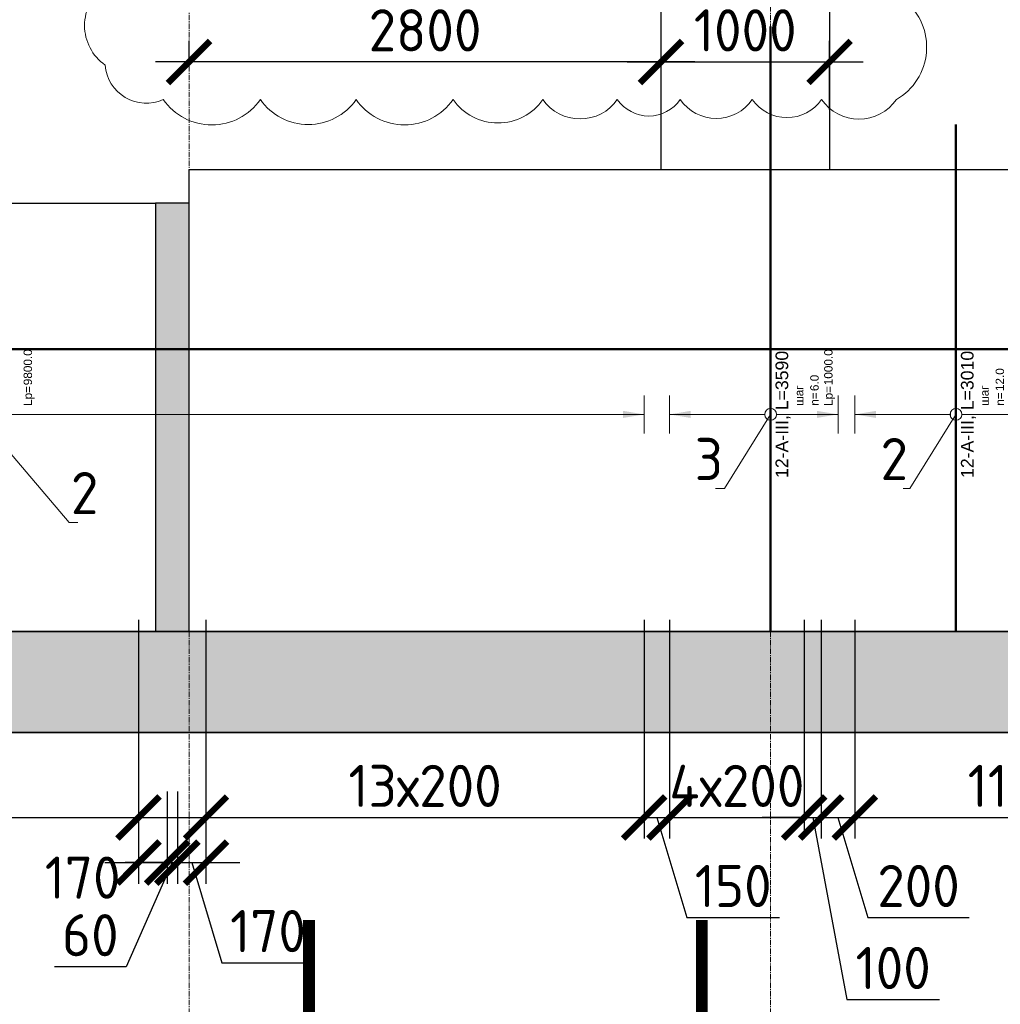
# Model space of a CAD drawing. Header units: millimetres. Extents: x 349531 to 1063351, y -131924 to 96186.
# Tile 90 of 228: x 536068 to 541886, y -28507 to -22667. Entities that reach past the tile are written whole.
import ezdxf
from ezdxf import colors
from ezdxf.entities.mleader import LeaderData, LeaderLine
from ezdxf.enums import TextEntityAlignment as Align
from ezdxf.math import Vec2, Vec3

# ---------------------------------------------------------------- set-up
doc = ezdxf.new("R2010")
doc.units = ezdxf.units.MM
doc.set_wipeout_variables(frame=1)
for name, pattern in [('______5', [1100, 800, -100, 100, -100]), ('________', [0]), ('осевая', [50.8, 31.75, -6.35, 6.35, -6.35])]:
    doc.linetypes.add(name, pattern=pattern)
for name, color, linetype, lineweight in [('Standard', 7, 'Continuous', 25), ('АрмСтер', 2, 'Continuous', 50), ('Оси', 40, '______5', 18), ('подоснова', 151, 'Continuous', 5), ('размер', 1, 'Continuous', 25), ('РАЗМЕРЫ', 1, 'Continuous', 9), ('Узлы', 7, 'Continuous', 0)]:
    doc.layers.add(name, color=color, linetype=linetype, lineweight=lineweight)
doc.layers.add('АрмСтер_атрибуты', color=2, linetype='Continuous', lineweight=0, plot=False)
doc.styles.add('GOST-2.304_Type-B', font='GOST_Common.ttf')
doc.styles.get("Standard").update_dxf_attribs({"font": 'arial.ttf'})
doc.styles.add('Аннотативный', font='arial.ttf')
doc.dimstyles.new('СПДС', dxfattribs={"dimscale": 100, "dimtxt": 2.5, "dimasz": 2.5, "dimexe": 1.25, "dimexo": 0, "dimtad": 1, "dimdec": 0, "dimtxsty": 'GOST-2.304_Type-B', "dimblk": 'ARCHTICK', "dimcen": 2.5, "dimdle": 2, "dimadec": 0, "dimazin": 2, "dimtfac": 0.75, "dimtdec": 0, "dimtmove": 1, "dimatfit": 3, "dimfxl": 1, "dimtolj": 1, "dimarcsym": 1})
pattern_1 = [(45, (-14075.64, -2204.93), (-224.5064, 224.5064), []), (45, (-13851.13, -2204.93), (-224.5064, 224.5064), [396.875, -79.375, 0, -79.375])]

# ---------------------------------------------------------------- blocks, each defined once
blk = doc.blocks.new('_ArchTick')
at = {"color": 0, "linetype": 'ByBlock', "const_width": 0.15}
blk.add_lwpolyline([(-0.5, -0.5), (0.5, 0.5)], dxfattribs=at)
blk = doc.blocks.new('*D1289')
at = {"layer": 'DEFPOINTS', "color": 0, "lineweight": 50, "transparency": 16777216}
for p in [(532573.2, -26226), (536773.2, -26226), (536773.2, -27399.4)]:
    blk.add_point(p, dxfattribs=at)
at = {"layer": 'РАЗМЕРЫ', "color": 0, "lineweight": -2, "transparency": 16777216}
for p, q in [((532573.2, -26226), (532573.2, -27524.4)), ((536773.2, -26226), (536773.2, -27524.4)), ((532373.2, -27399.4), (536973.2, -27399.4))]:
    blk.add_line(p, q, dxfattribs=at)
at = {"layer": 'РАЗМЕРЫ', "color": 0, "lineweight": -2, "transparency": 16777216, "xscale": 250, "yscale": 250, "zscale": 250, "rotation": 180}
blk.add_blockref('_ArchTick', (532573.2, -27399.4), dxfattribs=at)
at = {"layer": 'РАЗМЕРЫ', "color": 0, "lineweight": -2, "transparency": 16777216, "xscale": 250, "yscale": 250, "zscale": 250}
blk.add_blockref('_ArchTick', (536773.2, -27399.4), dxfattribs=at)
at = {"layer": 'РАЗМЕРЫ', "color": 0, "transparency": 16777216, "insert": (534673.2, -27211.9), "char_height": 250, "attachment_point": 5, "style": 'GOST-2.304_Type-B'}
blk.add_mtext('\\A1;21х200', dxfattribs=at)
blk = doc.blocks.new('*D1290')
at = {"layer": 'DEFPOINTS', "color": 0, "lineweight": 50, "transparency": 16777216}
for p in [(536773.2, -26226), (536943.2, -27246), (536943.2, -27666.9)]:
    blk.add_point(p, dxfattribs=at)
at = {"layer": 'РАЗМЕРЫ', "color": 0, "lineweight": -2, "transparency": 16777216}
for p, q in [((536773.2, -26226), (536773.2, -27791.9)), ((536943.2, -27246), (536943.2, -27791.9)), ((536573.2, -27666.9), (537143.2, -27666.9))]:
    blk.add_line(p, q, dxfattribs=at)
at = {"layer": 'РАЗМЕРЫ', "color": 0, "lineweight": -2, "transparency": 16777216, "xscale": 250, "yscale": 250, "zscale": 250, "rotation": 180}
blk.add_blockref('_ArchTick', (536773.2, -27666.9), dxfattribs=at)
at = {"layer": 'РАЗМЕРЫ', "color": 0, "lineweight": -2, "transparency": 16777216, "xscale": 250, "yscale": 250, "zscale": 250}
blk.add_blockref('_ArchTick', (536943.2, -27666.9), dxfattribs=at)
at = {"layer": 'РАЗМЕРЫ', "color": 0, "transparency": 16777216, "insert": (536441.5, -27756), "char_height": 250, "attachment_point": 5, "style": 'GOST-2.304_Type-B'}
blk.add_mtext('\\A1;170', dxfattribs=at)
blk = doc.blocks.new('*D1291')
at = {"layer": 'DEFPOINTS', "color": 0, "lineweight": 50, "transparency": 16777216}
for p in [(536943.2, -27246), (537003.6, -27246), (537003.6, -27666.9)]:
    blk.add_point(p, dxfattribs=at)
at = {"layer": 'РАЗМЕРЫ', "color": 0, "lineweight": -2, "transparency": 16777216}
for p, q in [((536943.2, -27246), (536943.2, -27791.9)), ((537003.6, -27246), (537003.6, -27791.9)), ((536943.2, -27666.9), (536693.2, -27666.9)), ((536973.4, -27666.9), (536699.7, -28284.9)), ((536943.2, -27666.9), (537003.6, -27666.9)), ((536943.2, -27666.9), (537003.6, -27666.9)), ((537003.6, -27666.9), (537253.6, -27666.9)), ((536699.7, -28284.9), (536274.7, -28284.9))]:
    blk.add_line(p, q, dxfattribs=at)
at = {"layer": 'РАЗМЕРЫ', "color": 0, "lineweight": -2, "transparency": 16777216, "xscale": 250, "yscale": 250, "zscale": 250}
blk.add_blockref('_ArchTick', (536943.2, -27666.9), dxfattribs=at)
at = {"layer": 'РАЗМЕРЫ', "color": 0, "lineweight": -2, "transparency": 16777216, "xscale": 250, "yscale": 250, "zscale": 250, "rotation": 180}
blk.add_blockref('_ArchTick', (537003.6, -27666.9), dxfattribs=at)
at = {"layer": 'РАЗМЕРЫ', "color": 0, "transparency": 16777216, "insert": (536487.2, -28097.4), "char_height": 250, "attachment_point": 5, "style": 'GOST-2.304_Type-B'}
blk.add_mtext('\\A1;60', dxfattribs=at)
blk = doc.blocks.new('*D1292')
at = {"layer": 'DEFPOINTS', "color": 0, "lineweight": 50, "transparency": 16777216}
for p in [(537173.4, -26226, -360), (537003.6, -27246), (537173.4, -27666.9)]:
    blk.add_point(p, dxfattribs=at)
at = {"layer": 'РАЗМЕРЫ', "color": 0, "lineweight": -2, "transparency": 16777216}
for p, q in [((537173.4, -26226), (537173.4, -27791.9)), ((537003.6, -27246), (537003.6, -27791.9)), ((536803.6, -27666.9), (537373.4, -27666.9)), ((537088.5, -27666.9), (537266.6, -28260.7)), ((537266.6, -28260.7), (537816.6, -28260.7))]:
    blk.add_line(p, q, dxfattribs=at)
at = {"layer": 'РАЗМЕРЫ', "color": 0, "lineweight": -2, "transparency": 16777216, "xscale": 250, "yscale": 250, "zscale": 250, "rotation": 180}
blk.add_blockref('_ArchTick', (537003.6, -27666.9), dxfattribs=at)
at = {"layer": 'РАЗМЕРЫ', "color": 0, "lineweight": -2, "transparency": 16777216, "xscale": 250, "yscale": 250, "zscale": 250}
blk.add_blockref('_ArchTick', (537173.4, -27666.9), dxfattribs=at)
at = {"layer": 'РАЗМЕРЫ', "color": 0, "transparency": 16777216, "insert": (537541.6, -28073.2), "char_height": 250, "attachment_point": 5, "style": 'GOST-2.304_Type-B'}
blk.add_mtext('\\A1;170', dxfattribs=at)
blk = doc.blocks.new('*D1293')
at = {"layer": 'DEFPOINTS', "color": 0, "lineweight": 50, "transparency": 16777216}
for p in [(537173.4, -26226, -360), (539773.4, -26226, -360), (539773.4, -27399.4)]:
    blk.add_point(p, dxfattribs=at)
at = {"layer": 'РАЗМЕРЫ', "color": 0, "lineweight": -2, "transparency": 16777216}
for p, q in [((537173.4, -26226), (537173.4, -27524.4)), ((539773.4, -26226), (539773.4, -27524.4)), ((536973.4, -27399.4), (539973.4, -27399.4))]:
    blk.add_line(p, q, dxfattribs=at)
at = {"layer": 'РАЗМЕРЫ', "color": 0, "lineweight": -2, "transparency": 16777216, "xscale": 250, "yscale": 250, "zscale": 250, "rotation": 180}
blk.add_blockref('_ArchTick', (537173.4, -27399.4), dxfattribs=at)
at = {"layer": 'РАЗМЕРЫ', "color": 0, "lineweight": -2, "transparency": 16777216, "xscale": 250, "yscale": 250, "zscale": 250}
blk.add_blockref('_ArchTick', (539773.4, -27399.4), dxfattribs=at)
at = {"layer": 'РАЗМЕРЫ', "color": 0, "transparency": 16777216, "insert": (538473.4, -27211.9), "char_height": 250, "attachment_point": 5, "style": 'GOST-2.304_Type-B'}
blk.add_mtext('\\A1;13х200', dxfattribs=at)
blk = doc.blocks.new('*D1294')
at = {"layer": 'DEFPOINTS', "color": 0, "lineweight": 50, "transparency": 16777216}
for p in [(539773.4, -26226, -360), (539923.2, -26226, -360), (539923.2, -27399.4)]:
    blk.add_point(p, dxfattribs=at)
at = {"layer": 'РАЗМЕРЫ', "color": 0, "lineweight": -2, "transparency": 16777216}
for p, q in [((539773.4, -26226), (539773.4, -27524.4)), ((539923.2, -26226), (539923.2, -27524.4)), ((539573.4, -27399.4), (540123.2, -27399.4)), ((539848.3, -27399.4), (540026.4, -27993.1)), ((540026.4, -27993.1), (540576.4, -27993.1))]:
    blk.add_line(p, q, dxfattribs=at)
at = {"layer": 'РАЗМЕРЫ', "color": 0, "lineweight": -2, "transparency": 16777216, "xscale": 250, "yscale": 250, "zscale": 250, "rotation": 180}
blk.add_blockref('_ArchTick', (539773.4, -27399.4), dxfattribs=at)
at = {"layer": 'РАЗМЕРЫ', "color": 0, "lineweight": -2, "transparency": 16777216, "xscale": 250, "yscale": 250, "zscale": 250}
blk.add_blockref('_ArchTick', (539923.2, -27399.4), dxfattribs=at)
at = {"layer": 'РАЗМЕРЫ', "color": 0, "transparency": 16777216, "insert": (540301.4, -27805.6), "char_height": 250, "attachment_point": 5, "style": 'GOST-2.304_Type-B'}
blk.add_mtext('\\A1;150', dxfattribs=at)
blk = doc.blocks.new('*D1295')
at = {"layer": 'DEFPOINTS', "color": 0, "lineweight": 50, "transparency": 16777216}
for p in [(539923.2, -26226, -360), (540723.2, -26226, -360), (540723.2, -27399.4)]:
    blk.add_point(p, dxfattribs=at)
at = {"layer": 'РАЗМЕРЫ', "color": 0, "lineweight": -2, "transparency": 16777216}
for p, q in [((539923.2, -26226), (539923.2, -27524.4)), ((540723.2, -26226), (540723.2, -27524.4)), ((539723.2, -27399.4), (540923.2, -27399.4))]:
    blk.add_line(p, q, dxfattribs=at)
at = {"layer": 'РАЗМЕРЫ', "color": 0, "lineweight": -2, "transparency": 16777216, "xscale": 250, "yscale": 250, "zscale": 250, "rotation": 180}
blk.add_blockref('_ArchTick', (539923.2, -27399.4), dxfattribs=at)
at = {"layer": 'РАЗМЕРЫ', "color": 0, "lineweight": -2, "transparency": 16777216, "xscale": 250, "yscale": 250, "zscale": 250}
blk.add_blockref('_ArchTick', (540723.2, -27399.4), dxfattribs=at)
at = {"layer": 'РАЗМЕРЫ', "color": 0, "transparency": 16777216, "insert": (540323.2, -27211.9), "char_height": 250, "attachment_point": 5, "style": 'GOST-2.304_Type-B'}
blk.add_mtext('\\A1;4х200', dxfattribs=at)
blk = doc.blocks.new('*D1296')
at = {"layer": 'DEFPOINTS', "color": 0, "lineweight": 50, "transparency": 16777216}
for p in [(540723.2, -26226, -360), (540823.2, -26226, -360), (540823.2, -27399.4)]:
    blk.add_point(p, dxfattribs=at)
at = {"layer": 'РАЗМЕРЫ', "color": 0, "lineweight": -2, "transparency": 16777216}
for p, q in [((540723.2, -26226), (540723.2, -27524.4)), ((540823.2, -26226), (540823.2, -27524.4)), ((540723.2, -27399.4), (540473.2, -27399.4)), ((540723.2, -27399.4), (540823.2, -27399.4)), ((540723.2, -27399.4), (540823.2, -27399.4)), ((540773.2, -27399.4), (540975.8, -28479.6)), ((540823.2, -27399.4), (541073.2, -27399.4)), ((540975.8, -28479.6), (541525.8, -28479.6))]:
    blk.add_line(p, q, dxfattribs=at)
at = {"layer": 'РАЗМЕРЫ', "color": 0, "lineweight": -2, "transparency": 16777216, "xscale": 250, "yscale": 250, "zscale": 250}
blk.add_blockref('_ArchTick', (540723.2, -27399.4), dxfattribs=at)
at = {"layer": 'РАЗМЕРЫ', "color": 0, "lineweight": -2, "transparency": 16777216, "xscale": 250, "yscale": 250, "zscale": 250, "rotation": 180}
blk.add_blockref('_ArchTick', (540823.2, -27399.4), dxfattribs=at)
at = {"layer": 'РАЗМЕРЫ', "color": 0, "transparency": 16777216, "insert": (541250.8, -28292.1), "char_height": 250, "attachment_point": 5, "style": 'GOST-2.304_Type-B'}
blk.add_mtext('\\A1;100', dxfattribs=at)
blk = doc.blocks.new('*D1297')
at = {"layer": 'DEFPOINTS', "color": 0, "lineweight": 50, "transparency": 16777216}
for p in [(540823.2, -26226, -360), (541023.2, -26226, -360), (541023.2, -27399.4)]:
    blk.add_point(p, dxfattribs=at)
at = {"layer": 'РАЗМЕРЫ', "color": 0, "lineweight": -2, "transparency": 16777216}
for p, q in [((540823.2, -26226), (540823.2, -27524.4)), ((541023.2, -26226), (541023.2, -27524.4)), ((540623.2, -27399.4), (541223.2, -27399.4)), ((540923.2, -27399.4), (541101.3, -27993.1)), ((541101.3, -27993.1), (541701.3, -27993.1))]:
    blk.add_line(p, q, dxfattribs=at)
at = {"layer": 'РАЗМЕРЫ', "color": 0, "lineweight": -2, "transparency": 16777216, "xscale": 250, "yscale": 250, "zscale": 250, "rotation": 180}
blk.add_blockref('_ArchTick', (540823.2, -27399.4), dxfattribs=at)
at = {"layer": 'РАЗМЕРЫ', "color": 0, "lineweight": -2, "transparency": 16777216, "xscale": 250, "yscale": 250, "zscale": 250}
blk.add_blockref('_ArchTick', (541023.2, -27399.4), dxfattribs=at)
at = {"layer": 'РАЗМЕРЫ', "color": 0, "transparency": 16777216, "insert": (541401.3, -27805.6), "char_height": 250, "attachment_point": 5, "style": 'GOST-2.304_Type-B'}
blk.add_mtext('\\A1;200', dxfattribs=at)
blk = doc.blocks.new('*D1298')
at = {"layer": 'DEFPOINTS', "color": 0, "lineweight": 50, "transparency": 16777216}
for p in [(541023.2, -26226, -360), (543223.2, -26226, -360), (543223.2, -27399.4)]:
    blk.add_point(p, dxfattribs=at)
at = {"layer": 'РАЗМЕРЫ', "color": 0, "lineweight": -2, "transparency": 16777216}
for p, q in [((541023.2, -26226), (541023.2, -27524.4)), ((543223.2, -26226), (543223.2, -27524.4)), ((540823.2, -27399.4), (543423.2, -27399.4))]:
    blk.add_line(p, q, dxfattribs=at)
at = {"layer": 'РАЗМЕРЫ', "color": 0, "lineweight": -2, "transparency": 16777216, "xscale": 250, "yscale": 250, "zscale": 250, "rotation": 180}
blk.add_blockref('_ArchTick', (541023.2, -27399.4), dxfattribs=at)
at = {"layer": 'РАЗМЕРЫ', "color": 0, "lineweight": -2, "transparency": 16777216, "xscale": 250, "yscale": 250, "zscale": 250}
blk.add_blockref('_ArchTick', (543223.2, -27399.4), dxfattribs=at)
at = {"layer": 'РАЗМЕРЫ', "color": 0, "transparency": 16777216, "insert": (542123.2, -27211.9), "char_height": 250, "attachment_point": 5, "style": 'GOST-2.304_Type-B'}
blk.add_mtext('\\A1;11х200', dxfattribs=at)
blk = doc.blocks.new('*U1334')
at = {"layer": 'РАЗМЕРЫ', "ltscale": 15}
blk.add_line((0, -4000), (0, 5800), dxfattribs=at)
at = {"layer": 'РАЗМЕРЫ'}
blk.add_line((112.5, -4000), (-112.5, -4000), dxfattribs=at)
blk.add_solid([(0, -4000), (20.9, -3874.8), (-20.9, -3874.8)], dxfattribs=at)
at = {"layer": 'АрмСтер_атрибуты', "color": 215, "ltscale": 15, "style": 'Аннотативный'}
blk.add_text('Lр=', height=50, dxfattribs=at).set_placement((50.2, -367.8))
at = {"layer": 'АрмСтер_атрибуты', "flags": 9}
for tag, p in [('МАССА', (-2096, 4789.5)), ('ОБОЗНАЧЕНИЕ', (-2096, 4675.6))]:
    blk.add_attdef(tag, p, '', height=75, dxfattribs=at)
at = {"layer": 'АрмСтер_атрибуты', "style": 'Аннотативный', "flags": 8}
blk.add_attdef('ПОЗ', (110, 29.6), '', height=75, dxfattribs=at)
blk.add_attdef('НАИМЕНОВАНИЕ', text='', height=75, dxfattribs=at).set_placement((0, -29.3), align=Align.TOP_CENTER)
at = {"layer": 'АрмСтер_атрибуты', "color": 215, "style": 'Аннотативный'}
for tag, p, flags in [('ШАГ', (190.9, -194.2), 10), ('КОЛ', (138, -285.1), 8), ('ШИРИНА', (172.9, -367.8), 8)]:
    blk.add_attdef(tag, p, '', height=50, dxfattribs=dict(at, flags=flags))
blk = doc.blocks.new('*U1332')
at = {"layer": 'РАЗМЕРЫ'}
for p, q in [((112.5, 600), (-112.5, 600)), ((112.5, -400), (-112.5, -400))]:
    blk.add_line(p, q, dxfattribs=at)
at = {"layer": 'РАЗМЕРЫ', "ltscale": 15}
blk.add_line((0, -400), (0, 600), dxfattribs=at)
at = {"layer": 'РАЗМЕРЫ'}
for points in [[(0, 600), (20.9, 474.8), (-20.9, 474.8)], [(0, -400), (20.9, -274.8), (-20.9, -274.8)]]:
    blk.add_solid(points, dxfattribs=at)
at = {"layer": 'АрмСтер_атрибуты', "color": 215, "ltscale": 15, "style": 'Аннотативный'}
for s, p in [('шаг', (51.4, -194.2)), ('n=', (51.4, -285.1)), ('Lр=', (50.2, -367.8))]:
    blk.add_text(s, height=50, dxfattribs=at).set_placement(p)
at = {"layer": 'АрмСтер_атрибуты', "style": 'Аннотативный', "flags": 8}
blk.add_attdef('ПОЗ', (110, 29.6), '', height=75, dxfattribs=at)
at = {"layer": 'АрмСтер_атрибуты', "color": 215, "style": 'Аннотативный'}
for tag, p, flags in [('ШАГ', (190.9, -194.2), 10), ('КОЛ', (138, -285.1), 8), ('ШИРИНА', (172.9, -367.8), 8)]:
    blk.add_attdef(tag, p, '', height=50, dxfattribs=dict(at, flags=flags))
at = {"layer": 'АрмСтер_атрибуты', "flags": 9}
for tag, p in [('МАССА', (-2096, -410.5)), ('ОБОЗНАЧЕНИЕ', (-2096, -524.4))]:
    blk.add_attdef(tag, p, '', height=75, dxfattribs=at)
at = {"linetype": 'Continuous', "lineweight": 0}
blk.add_wipeout([(35, 0), (28.3, 20.6), (10.8, 33.3), (-10.8, 33.3), (-28.3, 20.6), (-35, 0), (-28.3, -20.6), (-10.8, -33.3), (10.8, -33.3), (28.3, -20.6)], dxfattribs=at)
at = {"color": 0, "linetype": 'ByBlock', "lineweight": -2, "ltscale": 100}
blk.add_line((-1290, 0), (2300, 0), dxfattribs=at)
at = {"layer": 'РАЗМЕРЫ'}
blk.add_circle((0, 0), 35, dxfattribs=at)
at = {"layer": 'АрмСтер_атрибуты', "style": 'Аннотативный', "flags": 8}
blk.add_attdef('НАИМЕНОВАНИЕ', text='', height=75, dxfattribs=at).set_placement((0, -29.3), align=Align.TOP_CENTER)
blk = doc.blocks.new('*U1335')
at = {"layer": 'РАЗМЕРЫ'}
for p, q in [((112.5, 600), (-112.5, 600)), ((112.5, -1600), (-112.5, -1600))]:
    blk.add_line(p, q, dxfattribs=at)
at = {"layer": 'РАЗМЕРЫ', "ltscale": 15}
blk.add_line((0, -1600), (0, 600), dxfattribs=at)
at = {"layer": 'РАЗМЕРЫ'}
for points in [[(0, 600), (20.9, 474.8), (-20.9, 474.8)], [(0, -1600), (20.9, -1474.8), (-20.9, -1474.8)]]:
    blk.add_solid(points, dxfattribs=at)
at = {"layer": 'АрмСтер_атрибуты', "color": 215, "ltscale": 15, "style": 'Аннотативный'}
for s, p in [('шаг', (51.4, -194.2)), ('n=', (51.4, -285.1)), ('Lр=', (50.2, -367.8))]:
    blk.add_text(s, height=50, dxfattribs=at).set_placement(p)
at = {"layer": 'АрмСтер_атрибуты', "style": 'Аннотативный', "flags": 8}
blk.add_attdef('ПОЗ', (110, 29.6), '', height=75, dxfattribs=at)
at = {"layer": 'АрмСтер_атрибуты', "color": 215, "style": 'Аннотативный'}
for tag, p, flags in [('ШАГ', (190.9, -194.2), 10), ('КОЛ', (138, -285.1), 8), ('ШИРИНА', (172.9, -367.8), 8)]:
    blk.add_attdef(tag, p, '', height=50, dxfattribs=dict(at, flags=flags))
at = {"layer": 'АрмСтер_атрибуты', "flags": 9}
for tag, p in [('МАССА', (-2096, -410.5)), ('ОБОЗНАЧЕНИЕ', (-2096, -524.4))]:
    blk.add_attdef(tag, p, '', height=75, dxfattribs=at)
at = {"linetype": 'Continuous', "lineweight": 0}
blk.add_wipeout([(35, 0), (28.3, 20.6), (10.8, 33.3), (-10.8, 33.3), (-28.3, 20.6), (-35, 0), (-28.3, -20.6), (-10.8, -33.3), (10.8, -33.3), (28.3, -20.6)], dxfattribs=at)
at = {"color": 0, "linetype": 'ByBlock', "lineweight": -2, "ltscale": 100}
blk.add_line((-1290, 0), (1720, 0), dxfattribs=at)
at = {"layer": 'РАЗМЕРЫ'}
blk.add_circle((0, 0), 35, dxfattribs=at)
at = {"layer": 'АрмСтер_атрибуты', "style": 'Аннотативный', "flags": 8}
blk.add_attdef('НАИМЕНОВАНИЕ', text='', height=75, dxfattribs=at).set_placement((0, -29.3), align=Align.TOP_CENTER)
blk = doc.blocks.new('*U1341')
at = {"color": 0, "linetype": 'ByBlock', "lineweight": -2, "ltscale": 100}
blk.add_line((-11416.8, 0), (36088.2, 0), dxfattribs=at)
at = {"layer": 'АрмСтер_атрибуты', "flags": 9}
for tag, p in [('МАССА', (-927.9, 4789.5)), ('ОБОЗНАЧЕНИЕ', (-927.9, 4675.6))]:
    blk.add_attdef(tag, p, '', height=75, dxfattribs=at)
at = {"layer": 'АрмСтер_атрибуты', "style": 'Аннотативный', "flags": 8}
blk.add_attdef('ПОЗ', (110, 29.6), '', height=75, dxfattribs=at)
blk.add_attdef('НАИМЕНОВАНИЕ', text='', height=75, dxfattribs=at).set_placement((0, -29.3), align=Align.TOP_CENTER)
at = {"layer": 'АрмСтер_атрибуты', "color": 215, "style": 'Аннотативный'}
for tag, p, flags in [('ШАГ', (190.9, -194.2), 10), ('КОЛ', (138, -285.1), 8), ('ШИРИНА', (172.9, -367.8), 8)]:
    blk.add_attdef(tag, p, '', height=50, dxfattribs=dict(at, flags=flags))
blk = doc.blocks.new('_None')
blk = doc.blocks.new('*D1697')
at = {"layer": 'DEFPOINTS', "color": 0, "transparency": 16777216}
for p in [(537073, -22917.8), (537073, -22934.8), (539873.2, -22934.8, -160)]:
    blk.add_point(p, dxfattribs=at)
at = {"layer": 'РАЗМЕРЫ', "color": 0, "lineweight": -2, "transparency": 16777216}
for p, q in [((537073, -22934.8), (537073, -22792.8)), ((539873.2, -22934.8), (539873.2, -22792.8)), ((540073.2, -22917.8), (536873, -22917.8))]:
    blk.add_line(p, q, dxfattribs=at)
at = {"layer": 'РАЗМЕРЫ', "color": 0, "lineweight": -2, "transparency": 16777216, "xscale": 250, "yscale": 250, "zscale": 250, "rotation": 180}
blk.add_blockref('_ArchTick', (537073, -22917.8), dxfattribs=at)
at = {"layer": 'РАЗМЕРЫ', "color": 0, "lineweight": -2, "transparency": 16777216, "xscale": 250, "yscale": 250, "zscale": 250}
blk.add_blockref('_ArchTick', (539873.2, -22917.8), dxfattribs=at)
at = {"layer": 'РАЗМЕРЫ', "color": 0, "transparency": 16777216, "insert": (538473.1, -22730.3), "char_height": 250, "attachment_point": 5, "style": 'GOST-2.304_Type-B'}
blk.add_mtext('\\A1;2800', dxfattribs=at)
blk = doc.blocks.new('*D1698')
at = {"layer": 'DEFPOINTS', "color": 0, "transparency": 16777216}
for p in [(540873.2, -22917.8), (539873.2, -23200.4, -160), (540873.2, -23200.4, -160)]:
    blk.add_point(p, dxfattribs=at)
at = {"layer": 'РАЗМЕРЫ', "color": 0, "lineweight": -2, "transparency": 16777216}
for p, q in [((539873.2, -23200.4), (539873.2, -22792.8)), ((540873.2, -23200.4), (540873.2, -22792.8)), ((539673.2, -22917.8), (541073.2, -22917.8))]:
    blk.add_line(p, q, dxfattribs=at)
at = {"layer": 'РАЗМЕРЫ', "color": 0, "lineweight": -2, "transparency": 16777216, "xscale": 250, "yscale": 250, "zscale": 250, "rotation": 180}
blk.add_blockref('_ArchTick', (539873.2, -22917.8), dxfattribs=at)
at = {"layer": 'РАЗМЕРЫ', "color": 0, "lineweight": -2, "transparency": 16777216, "xscale": 250, "yscale": 250, "zscale": 250}
blk.add_blockref('_ArchTick', (540873.2, -22917.8), dxfattribs=at)
at = {"layer": 'РАЗМЕРЫ', "color": 0, "transparency": 16777216, "insert": (540373.2, -22730.3), "char_height": 250, "attachment_point": 5, "style": 'GOST-2.304_Type-B'}
blk.add_mtext('\\A1;1000', dxfattribs=at)

msp = doc.modelspace()

# ---------------------------------------------------------------- hatches: boundary and pattern name
at = {"layer": 'размер', "transparency": 33554648}
h = msp.add_hatch(dxfattribs=at)
h.set_pattern_fill('ANSI35', color=1, scale=50)
h.set_pattern_definition(pattern_1)
h.paths.add_polyline_path([(532473, -23756), (532273, -23756), (532273, -26296), (532473, -26296)])
h.paths.add_polyline_path([(537073, -23756), (536873, -23756), (536873, -26296), (537073, -26296)])
h.paths.add_polyline_path([(543573, -23556), (543373, -23556), (543373, -26296), (543573, -26296)])
h.paths.add_polyline_path([(545953, -23556), (545753, -23556), (545753, -26296), (545953, -26296)])
h.paths.add_polyline_path([(547923, -23556), (547723, -23556), (547723, -26296), (547923, -26296)])
h.paths.add_polyline_path([(550723, -23756), (550523, -23756), (550523, -26296), (550723, -26296)])
h.paths.add_polyline_path([(560523, -23556), (560323, -23556), (560323, -26296), (560523, -26296)])
h.paths.add_polyline_path([(570773, -23556), (570523, -23556), (570523, -26296), (570773, -26296)])
h = msp.add_hatch(dxfattribs=at)
h.set_pattern_fill('ANSI35', color=1, scale=50)
h.set_pattern_definition(pattern_1)
h.paths.add_polyline_path([(571023, -26296), (523223, -26296), (523223, -26896), (571023, -26896)])

# ---------------------------------------------------------------- linework, layer by layer
at = {"color": 96, "linetype": 'Continuous', "lineweight": 30, "transparency": 33554687}
for p, q in [((536873, -23756), (536873, -26296)), ((537073, -26296), (537073, -23756))]:
    msp.add_line(p, q, dxfattribs=at)
at = {"color": 253, "linetype": 'Continuous', "lineweight": 30, "true_color": 0xa0a08c, "transparency": 33554687}
for p, q in [((536873, -26296), (532473, -26296)), ((543373, -26296), (537073, -26296)), ((523223, -26896), (571023, -26896))]:
    msp.add_line(p, q, dxfattribs=at)
at = {"color": 7, "linetype": '________', "lineweight": 30, "transparency": 33554687}
msp.add_line((537073, -26296), (536873, -26296), dxfattribs=at)
at = {"layer": 'Standard', "linetype": 'Continuous', "lineweight": 30, "transparency": 33554687}
for p, q in [((537073, -23756), (537073, -23556)), ((537073, -23556), (543373, -23556)), ((532473, -23756), (536873, -23756))]:
    msp.add_line(p, q, dxfattribs=at)
at = {"layer": 'Оси', "color": 16, "linetype": 'осевая', "lineweight": 0, "transparency": 33554687}
for p, q in [((537073, -21368.6), (537073, -30453.4)), ((540523, -21368.6), (540523, -30453.4))]:
    msp.add_line(p, q, dxfattribs=at)
at = {"layer": 'размер'}
for p, q in [((539873.2, -23556, -160), (539873.2, -22313.7, -160)), ((540873.2, -22313.7, -160), (540873.2, -23556, -160))]:
    msp.add_line(p, q, dxfattribs=at)
at = {"layer": 'размер', "lineweight": 30}
msp.add_line((537073, -23756), (536873, -23756), dxfattribs=at)
at = {"layer": 'размер'}
msp.add_lwpolyline([(523223, -26296), (571023, -26296), (571023, -26896), (523223, -26896)], close=True, dxfattribs=at)
at = {"layer": 'Узлы', "color": 1, "linetype": 'Continuous', "lineweight": 0, "const_width": 70, "elevation": 200}
for points in [[(537784.8, -29006.7), (537784.8, -28006.7)], [(540114.9, -29006.7), (540114.9, -28006.7)]]:
    msp.add_lwpolyline(points, dxfattribs=at)

# ---------------------------------------------------------------- dimensions: what is measured, and where the dimension line sits
at = {"layer": 'РАЗМЕРЫ'}
for base, p1, p2, text, picture, middle in [((536773.2, -27399.4, -360), (532573.2, -26226, -360), (536773.2, -26226, -360), '21х200', '*D1289', (534673.2, -27211.9, -360)), ((539773.4, -27399.4, -360), (537173.4, -26226, -720), (539773.4, -26226, -720), '13х200', '*D1293', (538473.4, -27211.9, -360)), ((543223.2, -27399.4, -360), (541023.2, -26226, -720), (543223.2, -26226, -720), '11х200', '*D1298', (542123.2, -27211.9, -360))]:
    dim = msp.add_linear_dim(base=base, p1=p1, p2=p2, text=text, dimstyle='СПДС', dxfattribs=at)
    dim.commit()
    dim.dimension.update_dxf_attribs({"geometry": picture, "text_midpoint": middle})
for base, p1, p2, picture, middle in [((536943.2, -27666.9, -360), (536773.2, -26226, -360), (536943.2, -27246, -360), '*D1290', (536441.5, -27943.5, -360)), ((540823.2, -27399.4, -360), (540723.2, -26226, -720), (540823.2, -26226, -720), '*D1296', (541038.3, -28479.6, -360)), ((537003.6, -27666.9, -360), (536943.2, -27246, -360), (537003.6, -27246, -360), '*D1291', (536637.2, -28284.9, -360))]:
    dim = msp.add_linear_dim(base=base, p1=p1, p2=p2, dimstyle='СПДС', dxfattribs=at)
    dim.commit()
    dim.dimension.update_dxf_attribs({"geometry": picture, "text_midpoint": middle, "dimtype": 160})
for base, p1, p2, picture, middle in [((537173.4, -27666.9, -360), (537003.6, -27246, -360), (537173.4, -26226, -720), '*D1292', (537329.1, -28073.2, -360)), ((539923.2, -27399.4, -360), (539773.4, -26226, -720), (539923.2, -26226, -720), '*D1294', (540088.9, -27805.6, -360)), ((541023.2, -27399.4, -360), (540823.2, -26226, -720), (541023.2, -26226, -720), '*D1297', (541163.8, -27805.6, -360))]:
    dim = msp.add_linear_dim(base=base, p1=p1, p2=p2, dimstyle='СПДС', dxfattribs=at)
    dim.commit()
    dim.dimension.update_dxf_attribs({"geometry": picture, "text_midpoint": middle})
dim = msp.add_linear_dim(base=(540723.2, -27399.4, -360), p1=(539923.2, -26226, -720), p2=(540723.2, -26226, -720), text='4х200', dimstyle='СПДС', dxfattribs=at)
dim.commit()
dim.dimension.update_dxf_attribs({"geometry": '*D1295', "text_midpoint": (540323.2, -27399.4, -360), "dimtype": 160})

# ---------------------------------------------------------------- next in the draw order: block references
at = {"layer": 'АрмСтер', "ltscale": 15}
ref = msp.add_blockref('*U1332', (540523.5, -25008.4, -720), dxfattribs=dict(at, rotation=90))
ref.add_attrib('НАИМЕНОВАНИЕ', '12-A-III, L=3590', dxfattribs={"layer": 'АрмСтер_атрибуты', "height": 75, "rotation": 90, "style": 'Аннотативный', "flags": 8}).set_placement((540552.8, -25008.4, -720), align=Align.TOP_CENTER)
ref.add_attrib('КОЛ', '6.0', (540808.6, -24870.3, -720), dxfattribs={"layer": 'АрмСтер_атрибуты', "color": 215, "height": 50, "rotation": 90, "style": 'Аннотативный', "flags": 8})
ref.add_attrib('ШИРИНА', '1000.0', (540891.3, -24835.5, -720), dxfattribs={"layer": 'АрмСтер_атрибуты', "color": 215, "height": 50, "rotation": 90, "style": 'Аннотативный', "flags": 8})
ref = msp.add_blockref('*U1334', (535773.5, -25008.4, -720), dxfattribs=dict(at, rotation=90))
ref.add_attrib('ШИРИНА', '9800.0', (536141.3, -24835.5, -720), dxfattribs={"layer": 'АрмСтер_атрибуты', "color": 215, "height": 50, "rotation": 90, "style": 'Аннотативный', "flags": 8})
ref = msp.add_blockref('*U1335', (541623.5, -25008.4, -720), dxfattribs=dict(at, rotation=90))
ref.add_attrib('НАИМЕНОВАНИЕ', '12-A-III, L=3010', dxfattribs={"layer": 'АрмСтер_атрибуты', "height": 75, "rotation": 90, "style": 'Аннотативный', "flags": 8}).set_placement((541652.8, -25008.4, -720), align=Align.TOP_CENTER)
ref.add_attrib('КОЛ', '12.0', (541908.6, -24870.3, -720), dxfattribs={"layer": 'АрмСтер_атрибуты', "color": 215, "height": 50, "rotation": 90, "style": 'Аннотативный', "flags": 8})
ref.add_attrib('ШИРИНА', '2200.0', (541991.3, -24835.5, -720), dxfattribs={"layer": 'АрмСтер_атрибуты', "color": 215, "height": 50, "rotation": 90, "style": 'Аннотативный', "flags": 8})

# ---------------------------------------------------------------- next in the draw order: linework, layer by layer
at = {"layer": 'РАЗМЕРЫ', "color": 240, "true_color": 0xed1f24}
msp.add_lwpolyline([(536575, -22124.9, 0.520567), (536575, -22467.4, 0.520567), (536575, -22936.2, 0.520567), (536920.2, -23141.2, 0.520567), (537496.4, -23141.2, 0.520567), (538064.3, -23141.2, 0.520567), (538639.5, -23141.2, 0.520567), (539172.4, -23141.2, 0.520567), (539613.9, -23141.2, 0.520567), (539987.7, -23141.2, 0.520567), (540414.7, -23141.2, 0.520567), (540825.8, -23141.2, 0.520567), (541270.2, -23141.2, 0.520567), (541319.8, -22552.6, 0.520567), (541156.4, -22124.9, 0.520567), (540772.3, -22124.9, 0.520567), (540318.6, -22124.9, 0.520567), (539797.8, -22124.9, 0.520567), (539340.6, -22124.9, 0.520567), (538833.1, -22124.9, 0.520567), (538372.8, -22124.9, 0.520567), (537962, -22124.9, 0.520567), (537357.2, -22124.9, 0.520567)], format="xyb", close=True, dxfattribs=at)

# ---------------------------------------------------------------- next in the draw order: block references
at = {"layer": 'АрмСтер', "ltscale": 15}
msp.add_blockref('*U1341', (534640.3, -24620.5, -720), dxfattribs=at)

# ---------------------------------------------------------------- next in the draw order: dimensions: what is measured, and where the dimension line sits
at = {"layer": 'РАЗМЕРЫ', "color": 1}
for base, p1, p2, picture, middle in [((537073, -22917.8), (539873.2, -22934.8, -160), (537073, -22934.8), '*D1697', (538473.1, -22730.3)), ((540873.2, -22917.8), (539873.2, -23200.4, -160), (540873.2, -23200.4, -160), '*D1698', (540373.2, -22730.3))]:
    dim = msp.add_linear_dim(base=base, p1=p1, p2=p2, dimstyle='СПДС', dxfattribs=at)
    dim.commit()
    dim.dimension.update_dxf_attribs({"geometry": picture, "text_midpoint": middle})

# ---------------------------------------------------------------- next in the draw order: leaders
at = {"layer": 'подоснова'}
ml = msp.add_multileader_mtext('Standard', dxfattribs=at)
ml.set_content('2', color=256, style='GOST-2.304_Type-B')
ml.set_leader_properties(color=256, linetype='ByLayer', lineweight=15)
ml.set_arrow_properties(name='NONE')
ml.build(insert=Vec2(0, 0))
ml.multileader.update_dxf_attribs({"text_left_attachment_type": 6, "text_right_attachment_type": 6, "dogleg_length": 10, "arrow_head_size": 18})
ctx = ml.context
ctx.base_point, ctx.char_height, ctx.arrow_head_size, ctx.landing_gap_size, ctx.plane_origin = Vec3(536370.8, -25649.9, -720), 250, 18, 20, Vec3(535376.3, -23886.8, -720)
ctx.left_attachment, ctx.right_attachment, ctx.text_align_type = 6, 6, 1
notes = []
notes.append((ctx, [(0, (1, 1, 0), (536360.8, -25649.9, -720), (1, 0), 10, [(0, [(535800.4, -24988.8, -720)], 0, [])])]))
ctx.mtext.insert, ctx.mtext.width, ctx.mtext.alignment, ctx.mtext.flow_direction = Vec3(536453.3, -25349.9, -720), 22.898, 2, 5
ml = msp.add_multileader_mtext('Standard', dxfattribs=at)
ml.set_content('3', color=256, style='GOST-2.304_Type-B')
ml.set_leader_properties(color=256, linetype='ByLayer', lineweight=15)
ml.set_arrow_properties(name='NONE')
ml.build(insert=Vec2(0, 0))
ml.multileader.update_dxf_attribs({"text_left_attachment_type": 6, "text_right_attachment_type": 6, "dogleg_length": 10, "arrow_head_size": 18})
ctx = ml.context
ctx.base_point, ctx.char_height, ctx.arrow_head_size, ctx.landing_gap_size, ctx.plane_origin = Vec3(540074.5, -25448.1, -720), 250, 18, 20, Vec3(539080, -23685, -720)
ctx.left_attachment, ctx.right_attachment, ctx.text_align_type = 6, 6, 1
notes.append((ctx, [(1, (1, 1, 0), (540249.5, -25448.1, -720), (-1, 0), 10, [(0, [(540523.5, -25008.4, -720)], 0, [])])]))
ctx.mtext.insert, ctx.mtext.width, ctx.mtext.alignment, ctx.mtext.flow_direction = Vec3(540157, -25148.1, -720), 22.898, 2, 5
ml = msp.add_multileader_mtext('Standard', dxfattribs=at)
ml.set_content('2', color=256, style='GOST-2.304_Type-B')
ml.set_leader_properties(color=256, linetype='ByLayer', lineweight=15)
ml.set_arrow_properties(name='NONE')
ml.build(insert=Vec2(0, 0))
ml.multileader.update_dxf_attribs({"text_left_attachment_type": 6, "text_right_attachment_type": 6, "dogleg_length": 10, "arrow_head_size": 18})
ctx = ml.context
ctx.base_point, ctx.char_height, ctx.arrow_head_size, ctx.landing_gap_size, ctx.plane_origin = Vec3(541174.5, -25448.1, -720), 250, 18, 20, Vec3(540180, -23685, -720)
ctx.left_attachment, ctx.right_attachment, ctx.text_align_type = 6, 6, 1
notes.append((ctx, [(1, (1, 1, 0), (541349.5, -25448.1, -720), (-1, 0), 10, [(0, [(541623.5, -25008.4, -720)], 0, [])])]))
ctx.mtext.insert, ctx.mtext.width, ctx.mtext.alignment, ctx.mtext.flow_direction = Vec3(541257, -25148.1, -720), 8.942, 2, 5
for ctx, leaders in notes:
    for number, flags, end, landing, length, lines in leaders:
        leader = LeaderData()
        leader.index, (leader.has_last_leader_line, leader.has_dogleg_vector, leader.attachment_direction) = number, flags
        leader.last_leader_point, leader.dogleg_vector, leader.dogleg_length = Vec3(end), Vec3(landing), length
        for number, points, colour, breaks in lines:
            line = LeaderLine()
            line.index, line.vertices, line.color, line.breaks = number, Vec3.list(points), colors.encode_raw_color(colour), breaks
            leader.lines.append(line)
        ctx.leaders.append(leader)

doc.saveas('drawing.dxf')
